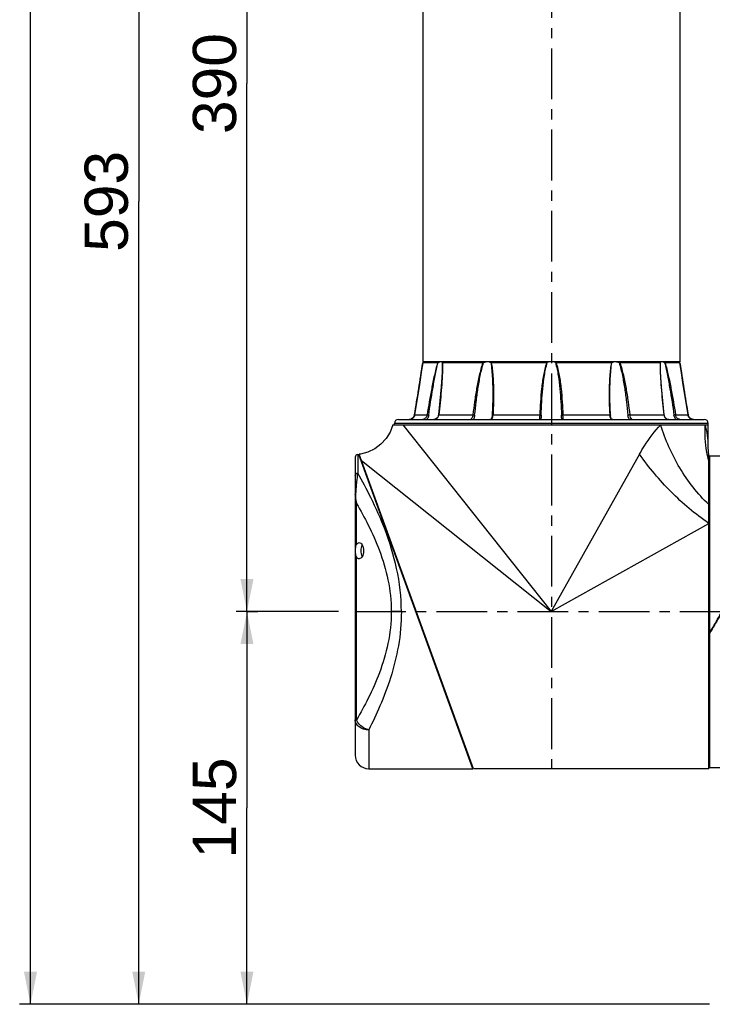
# Model space of a CAD drawing. Header units: millimetres. Extents: x 12 to 2508, y 25 to 1770.
# Tile 3 of 52: x 1258 to 1514, y 347 to 711. Entities that reach past the tile are written whole.
import ezdxf

# ---------------------------------------------------------------- set-up
doc = ezdxf.new("R2010")
doc.units = ezdxf.units.MM
doc.linetypes.add('CENTER', pattern=[0.6, 0.375, -0.075, 0.075, -0.075])
for name, color, linetype in [('ARM1_ABL4', 7, 'Continuous'), ('ARM1_PIPE_PBL5', 7, 'Continuous'), ('COVER_M_PBL14', 7, 'Continuous'), ('COVER_M_PBL25', 7, 'Continuous'), ('FLANGE_ARM1_PBL31', 7, 'Continuous'), ('FLANGE_E_PBL3', 7, 'Continuous'), ('HOLDER_M_PBL28', 7, 'Continuous'), ('MODULE_M_ABL1', 7, 'Continuous'), ('MODULE_M_ABL13', 7, 'Continuous'), ('new_view_6_VBL0', 7, 'Continuous'), ('RING_M_PBL29', 7, 'Continuous')]:
    doc.layers.add(name, color=color, linetype=linetype)
doc.styles.get("Standard").update_dxf_attribs({"font": 'arial.ttf'})
doc.dimstyles.new('DIMSTYLE_4', dxfattribs={"dimtxt": 16, "dimasz": 12, "dimexe": 1, "dimexo": 0.5, "dimgap": 1, "dimtad": 1, "dimdsep": 46, "dimtxsty": 'Standard', "dimblk": '_FILLED', "dimblk1": '_FILLED', "dimblk2": '_FILLED', "dimcen": 0.09, "dimclrt": 134, "dimazin": 2, "dimtp": 0.5, "dimtm": 0.5, "dimtfac": 1, "dimtofl": 0, "dimtmove": 0, "dimatfit": 3, "dimldrblk": '_FILLED', "dimfxl": 1, "dimtolj": 1, "dimarcsym": 0})
doc.dimstyles.new('DIMSTYLE_5', dxfattribs={"dimtxt": 16, "dimasz": 12, "dimexe": 1, "dimexo": 0.5, "dimgap": 1, "dimtad": 1, "dimdsep": 46, "dimtxsty": 'Standard', "dimblk": '_FILLED', "dimblk1": '_FILLED', "dimblk2": '_FILLED', "dimcen": 0.09, "dimclrt": 134, "dimazin": 2, "dimtp": 0.8, "dimtm": 0.8, "dimtfac": 1, "dimtofl": 0, "dimtmove": 0, "dimatfit": 3, "dimldrblk": '_FILLED', "dimfxl": 1, "dimtolj": 1, "dimarcsym": 0})
doc.dimstyles.new('DIMSTYLE_6', dxfattribs={"dimtxt": 16, "dimasz": 12, "dimexe": 1, "dimexo": 0.5, "dimgap": 1, "dimtad": 1, "dimdec": 0, "dimdsep": 46, "dimtxsty": 'Standard', "dimblk": '_FILLED', "dimblk1": '_FILLED', "dimblk2": '_FILLED', "dimcen": 0.09, "dimclrt": 134, "dimazin": 2, "dimtp": 1.2, "dimtm": 1.2, "dimtfac": 1, "dimtdec": 0, "dimtofl": 0, "dimtmove": 0, "dimatfit": 3, "dimldrblk": '_FILLED', "dimfxl": 1, "dimtolj": 1, "dimarcsym": 0})

# ---------------------------------------------------------------- blocks, each defined once
blk = doc.blocks.new('_FILLED')
at = {"color": 0, "linetype": 'ByBlock'}
blk.add_solid([(0, 0), (-1, 0.2), (-1, -0.2)], dxfattribs=at)
blk = doc.blocks.new('*D11')
at = {"color": 134, "transparency": 16777216}
for p, q in [((1982.52, 787.6), (1986.52, 787.6)), ((1982.52, 787.6), (1982.52, 715.1)), ((1982.52, 642.6), (1982.52, 715.1)), ((2153.52, 642.6), (1978.52, 642.6))]:
    blk.add_line(p, q, dxfattribs=at)
at = {"color": 134, "transparency": 16777216, "xscale": 12, "yscale": 12, "zscale": 12}
for p, rotation in [((1982.52, 787.6), 90), ((1982.52, 642.6), 270)]:
    blk.add_blockref('_FILLED', p, dxfattribs=dict(at, rotation=rotation))
at = {"color": 134, "transparency": 16777216, "insert": (1962.52, 715.1), "char_height": 16, "width": 36.8, "attachment_point": 2, "rotation": 90, "line_spacing_factor": 0.9}
blk.add_mtext('145', dxfattribs=at)
blk = doc.blocks.new('*D12')
at = {"color": 134, "transparency": 16777216}
for p, q in [((1978.52, 1177.6), (2016.53, 1177.6)), ((1982.52, 1177.6), (1982.52, 982.6)), ((1982.52, 787.6), (1982.52, 982.6)), ((2016.34, 787.6), (1978.52, 787.6))]:
    blk.add_line(p, q, dxfattribs=at)
at = {"color": 134, "transparency": 16777216, "xscale": 12, "yscale": 12, "zscale": 12}
for p, rotation in [((1982.52, 1177.6), 90), ((1982.52, 787.6), 270)]:
    blk.add_blockref('_FILLED', p, dxfattribs=dict(at, rotation=rotation))
at = {"color": 134, "transparency": 16777216, "insert": (1962.52, 982.6), "char_height": 16, "width": 36.8, "attachment_point": 2, "rotation": 90, "line_spacing_factor": 0.9}
blk.add_mtext('390', dxfattribs=at)
blk = doc.blocks.new('COVER_M_PBL25', base_point=(2044.27, 787.6))
at = {"layer": 'COVER_M_PBL25', "color": 7}
for p, q in [((2022.52, 844.6), (2022.52, 734.6)), ((2023.52, 845.6), (2023.92, 845.6)), ((2066.02, 729.59), (2023.92, 845.6)), ((2024.68, 843.5), (2024.78, 843.5)), ((2065.26, 731.7), (2065.45, 731.7)), ((2027.52, 729.6), (2066.02, 729.6))]:
    blk.add_line(p, q, dxfattribs=at)
at = {"layer": 'COVER_M_PBL25', "color": 2}
for p, q in [((2023.52, 845.6), (2023.52, 838.75)), ((2023.02, 812.4), (2023.02, 827.51)), ((2023.02, 747.68), (2023.02, 807.79)), ((2039.59, 787.6), (2035.85, 787.6)), ((2023.02, 747.68), (2022.52, 747.68)), ((2027.52, 743.92), (2027.52, 729.6))]:
    blk.add_line(p, q, dxfattribs=at)
at = {"layer": 'COVER_M_PBL25', "color": 7}
for centre, radius, start, end in [((2023.52, 844.6), 1, 90, 180), ((2027.52, 734.6), 5, 180, 270)]:
    blk.add_arc(centre, radius, start, end, dxfattribs=at)
at = {"layer": 'COVER_M_PBL25', "color": 2}
for points, knots in [([(2022.52, 837.87), (2022.52, 838.1), (2022.76, 838.59), (2023.27, 838.75), (2023.52, 838.75)], [0, 0, 0, 0, 0.477796, 1, 1, 1, 1]), ([(2022.79, 831.22), (2022.84, 832), (2022.97, 833.45), (2023.19, 835.96), (2023.39, 837.69), (2023.52, 838.75)], [0, 0, 0, 0, 0.309973, 0.577168, 1, 1, 1, 1]), ([(2039.59, 787.6), (2039.59, 792.93), (2038.4, 803.27), (2034.03, 817.3), (2028.83, 828.93), (2025.19, 835.78), (2023.52, 838.75)], [0, 0, 0, 0, 0.295426, 0.570897, 0.811143, 1, 1, 1, 1]), ([(2022.52, 830.87), (2022.52, 830.9), (2022.55, 831.05), (2022.69, 831.16), (2022.79, 831.22)], [0, 0, 0, 0, 0.212535, 1, 1, 1, 1]), ([(2022.52, 830.87), (2022.52, 830.59), (2022.57, 829.46), (2022.79, 828.34), (2023.02, 827.51)], [0, 0, 0, 0, 0.242082, 1, 1, 1, 1]), ([(2023.02, 827.51), (2022.96, 827.82), (2022.78, 829.05), (2022.73, 830.3), (2022.79, 831.22)], [0, 0, 0, 0, 0.25505, 1, 1, 1, 1]), ([(2023.02, 827.51), (2024.54, 824.92), (2027.65, 819.28), (2031.8, 809.96), (2035.02, 799.26), (2035.85, 791.54), (2035.85, 787.6)], [0, 0, 0, 0, 0.212602, 0.455336, 0.720849, 1, 1, 1, 1]), ([(2035.85, 787.6), (2035.85, 783.65), (2035.02, 775.93), (2031.8, 765.24), (2027.65, 755.92), (2024.54, 750.27), (2023.02, 747.68)], [0, 0, 0, 0, 0.279153, 0.544665, 0.787399, 1, 1, 1, 1]), ([(2039.59, 787.6), (2039.59, 783.37), (2038.85, 775.09), (2035.89, 763.44), (2031.97, 753.13), (2028.99, 746.83), (2027.52, 743.92)], [0, 0, 0, 0, 0.277281, 0.542462, 0.786172, 1, 1, 1, 1]), ([(2027.52, 743.92), (2026.87, 743.92), (2025.61, 744.1), (2023.97, 744.9), (2022.81, 746.13), (2022.52, 747.19), (2022.52, 747.68)], [0, 0, 0, 0, 0.281714, 0.545921, 0.783291, 1, 1, 1, 1]), ([(2027.52, 743.92), (2027.01, 744.04), (2025.14, 744.73), (2023.49, 746.29), (2023.02, 747.68)], [0, 0, 0, 0, 0.262922, 1, 1, 1, 1])]:
    blk.add_open_spline(points, degree=3, knots=knots, dxfattribs=at)
at = {"layer": 'COVER_M_PBL25', "color": 7}
for points, knots in [([(2023.02, 807.79), (2022.84, 808.1), (2022.67, 808.89), (2022.62, 810.1), (2022.67, 811.31), (2022.84, 812.1), (2023.02, 812.4)], [0, 0, 0, 0, 0.225535, 0.499968, 0.774416, 1, 1, 1, 1]), ([(2023.02, 812.4), (2023.13, 812.6), (2023.39, 812.94), (2023.8, 813.1), (2023.98, 813.1)], [0, 0, 0, 0, 0.559951, 1, 1, 1, 1]), ([(2023.98, 813.1), (2024.43, 813.1), (2025.12, 812.39), (2025.51, 811.27), (2025.65, 810.1), (2025.51, 808.92), (2025.12, 807.81), (2024.43, 807.1), (2023.98, 807.1)], [0, 0, 0, 0, 0.188123, 0.331935, 0.500108, 0.668205, 0.811924, 1, 1, 1, 1]), ([(2025.13, 808.01), (2024.82, 808.65), (2024.61, 810.09), (2024.82, 811.54), (2025.12, 812.17)], [0, 0, 0, 0, 0.499692, 1, 1, 1, 1]), ([(2023.98, 807.1), (2023.8, 807.1), (2023.39, 807.25), (2023.13, 807.59), (2023.02, 807.79)], [0, 0, 0, 0, 0.440049, 1, 1, 1, 1])]:
    blk.add_open_spline(points, degree=3, knots=knots, dxfattribs=at)
blk = doc.blocks.new('HOLDER_M_PBL28', base_point=(2088.6, 793.1))
at = {"layer": 'HOLDER_M_PBL28', "color": 7}
for p, q in [((2036.47, 856.6), (2153.02, 856.6)), ((2153.02, 849.86), (2153.02, 856.6)), ((2066.22, 729.6), (2023.97, 845.72)), ((2153.22, 729.6), (2153.22, 845.57)), ((2153.22, 729.6), (2066.22, 729.6))]:
    blk.add_line(p, q, dxfattribs=at)
at = {"layer": 'HOLDER_M_PBL28', "color": 2}
for p, q in [((2040.2, 856.6), (2095.02, 787.6)), ((2127.63, 845.8), (2095.02, 787.6)), ((2024.83, 843.36), (2095.02, 787.6)), ((2095.02, 787.6), (2153.22, 820.21))]:
    blk.add_line(p, q, dxfattribs=at)
at = {"layer": 'HOLDER_M_PBL28', "color": 7}
for points in [[(2036.47, 856.6), (2035.44, 853.9), (2033.95, 851.5), (2032.03, 849.43), (2029.76, 847.75), (2027.22, 846.53), (2024.49, 845.8), (2023.97, 845.72)], [(2153.22, 845.57), (2153.13, 846.6), (2153.04, 848.41), (2153.02, 849.86)]]:
    blk.add_lwpolyline(points, dxfattribs=at)
at = {"layer": 'HOLDER_M_PBL28', "color": 2}
for points, knots in [([(2127.63, 845.8), (2128.2, 846.81), (2130.48, 850.64), (2133.18, 854.25), (2135.48, 856.6)], [0, 0, 0, 0, 0.261659, 1, 1, 1, 1]), ([(2153.22, 827.11), (2149.08, 831.11), (2141.88, 840.34), (2137.11, 851.03), (2135.48, 856.6)], [0, 0, 0, 0, 0.498052, 1, 1, 1, 1]), ([(2153.22, 843.29), (2152.93, 844.37), (2151.94, 848.73), (2151.69, 853.25), (2151.92, 856.6)], [0, 0, 0, 0, 0.248873, 1, 1, 1, 1]), ([(2153.02, 849.86), (2153.03, 849.49), (2152.93, 851.18), (2152.85, 851.83), (2152.69, 853.22), (2152.42, 854.74), (2152.11, 856), (2151.92, 856.6)], [0, 0, 0, 0, 0.162101, 0.29688, 0.439041, 0.724926, 1, 1, 1, 1]), ([(2153.22, 820.21), (2148.22, 823.63), (2138.92, 831.49), (2131.05, 840.8), (2127.63, 845.8)], [0, 0, 0, 0, 0.499996, 1, 1, 1, 1])]:
    blk.add_open_spline(points, degree=3, knots=knots, dxfattribs=at)
blk = doc.blocks.new('*D14')
at = {"color": 134, "transparency": 16777216}
for p, q in [((2308.32, 1682.6), (1898.52, 1682.6)), ((1902.52, 1682.6), (1902.52, 1162.6)), ((1902.52, 642.6), (1902.52, 1162.6)), ((2153.52, 642.6), (1898.52, 642.6))]:
    blk.add_line(p, q, dxfattribs=at)
at = {"color": 134, "transparency": 16777216, "xscale": 12, "yscale": 12, "zscale": 12}
for p, rotation in [((1902.52, 1682.6), 90), ((1902.52, 642.6), 270)]:
    blk.add_blockref('_FILLED', p, dxfattribs=dict(at, rotation=rotation))
at = {"color": 134, "transparency": 16777216, "insert": (1882.52, 1162.6), "char_height": 16, "width": 49.0667, "attachment_point": 2, "rotation": 90, "line_spacing_factor": 0.9}
blk.add_mtext('1040', dxfattribs=at)
blk = doc.blocks.new('ARM1_PIPE_PBL5', base_point=(2125.267, 1338.169))
at = {"layer": 'ARM1_PIPE_PBL5', "color": 7}
for p, q in [((2047.517, 1085.396), (2047.517, 879.796)), ((2142.517, 1085.396), (2142.517, 879.796)), ((2142.517, 879.796), (2047.517, 879.796))]:
    blk.add_line(p, q, dxfattribs=at)
blk = doc.blocks.new('FLANGE_ARM1_PBL31', base_point=(2095.02, 867.72))
at = {"layer": 'FLANGE_ARM1_PBL31', "color": 7}
for p, q in [((2047.5, 879.5), (2047.5, 879.5)), ((2052.98, 879.5), (2047.5, 879.5)), ((2047.56, 879.55), (2047.67, 879.66)), ((2047.67, 879.66), (2047.82, 879.8)), ((2069.72, 879.5), (2054.76, 879.5)), ((2093.24, 879.5), (2072.8, 879.5)), ((2117.23, 879.5), (2096.8, 879.5)), ((2135.28, 879.5), (2120.32, 879.5)), ((2135.33, 878.04), (2135.33, 878.05)), ((2142.53, 879.5), (2137.06, 879.5)), ((2142.21, 879.8), (2142.36, 879.66)), ((2142.36, 879.66), (2142.48, 879.55)), ((2142.53, 879.5), (2142.53, 879.5)), ((2145.56, 860.27), (2143.78, 871.42)), ((2073.37, 867.82), (2073.37, 867.82)), ((2116.67, 867.82), (2116.67, 867.82)), ((2038.52, 858.6), (2151.52, 858.6)), ((2042.48, 858.6), (2042.5, 858.6)), ((2044.39, 859.94), (2044.13, 859.43)), ((2044.47, 860.27), (2044.39, 859.94)), ((2091.17, 858.61), (2091.17, 858.61)), ((2098.87, 858.6), (2098.87, 858.61)), ((2145.9, 859.44), (2145.64, 859.95)), ((2145.91, 859.43), (2145.9, 859.44)), ((2037.02, 856.6), (2037.02, 857.1)), ((2040.2, 856.6), (2153.02, 856.6)), ((2153.02, 856.6), (2153.02, 857.1))]:
    blk.add_line(p, q, dxfattribs=at)
at = {"layer": 'FLANGE_ARM1_PBL31', "color": 2}
for p, q in [((2054.67, 879.55), (2054.7, 878.04)), ((2135.33, 878.05), (2135.36, 879.55)), ((2044.48, 860.27), (2044.47, 860.27)), ((2044.48, 860.27), (2049.1, 860.27)), ((2053.39, 860.27), (2066.03, 860.27)), ((2073.46, 860.27), (2090.73, 860.27)), ((2099.3, 860.27), (2116.58, 860.27)), ((2124, 860.27), (2136.64, 860.27)), ((2140.93, 860.27), (2145.56, 860.27)), ((2145.56, 860.27), (2145.56, 860.27)), ((2153.02, 857.1), (2037.02, 857.1))]:
    blk.add_line(p, q, dxfattribs=at)
at = {"layer": 'FLANGE_ARM1_PBL31', "color": 7}
for points in [[(2047.5, 879.5), (2047.08, 876.73), (2046.26, 871.45), (2044.47, 860.27)], [(2054.7, 878.04), (2054.66, 875.99), (2054.36, 870.68), (2053.3, 860.25)], [(2136.74, 860.25), (2135.68, 870.67), (2135.37, 875.98), (2135.33, 878.05)], [(2143.78, 871.41), (2142.96, 876.7), (2142.53, 879.5)], [(2073.37, 867.82), (2073.36, 866.26), (2073.29, 863.19), (2073.17, 860.21)], [(2116.87, 860.21), (2116.74, 863.17), (2116.68, 866.25), (2116.67, 867.82)], [(2044.47, 860.27), (2044.4, 859.96), (2044.13, 859.44), (2043.74, 859.03), (2043.28, 858.76), (2042.78, 858.62), (2042.5, 858.6)], [(2053.3, 860.25), (2053.25, 859.96), (2053.05, 859.44), (2052.74, 859.03), (2052.33, 858.75), (2051.85, 858.62), (2051.55, 858.6)], [(2073.17, 860.21), (2073.14, 859.88), (2073.06, 859.35), (2072.92, 858.98), (2072.74, 858.73), (2072.45, 858.61), (2072.27, 858.6)], [(2117.76, 858.6), (2117.6, 858.61), (2117.31, 858.72), (2117.12, 858.97), (2116.98, 859.33), (2116.89, 859.86), (2116.87, 860.21)], [(2138.49, 858.6), (2138.2, 858.61), (2137.72, 858.74), (2137.31, 859.01), (2136.99, 859.42), (2136.79, 859.94), (2136.74, 860.25)], [(2147.54, 858.6), (2147.27, 858.62), (2146.77, 858.75), (2146.31, 859.01), (2145.91, 859.42), (2145.64, 859.94), (2145.56, 860.27)]]:
    blk.add_lwpolyline(points, dxfattribs=at)
at = {"layer": 'FLANGE_ARM1_PBL31', "color": 2}
for centre, radius, start, end in [((150.64, 1168.19), 1918.7, 350.76492, 351.34623), ((2006.87, 878.06), 47.91, 359.9822, 0.1009), ((2183.16, 878.06), 47.91, 179.8995, 180.0177), ((4039.39, 1168.19), 1918.7, 188.65377, 189.23508), ((2051.69, 860.34), 1.72, 290.2835, 293.4277), ((2050.76, 860.58), 2.65, 352.2972, 353.1995), ((2139.28, 860.58), 2.65, 186.8005, 187.7047)]:
    blk.add_arc(centre, radius, start, end, dxfattribs=at)
at = {"layer": 'FLANGE_ARM1_PBL31', "color": 7}
for centre, radius, start, end in [((2095.01, 875.67), 4.17, 98.1625, 111.3003), ((2095.02, 875.67), 4.17, 68.6997, 81.8375), ((2038.52, 857.1), 1.5, 90, 180), ((2151.52, 857.1), 1.5, 0, 90)]:
    blk.add_arc(centre, radius, start, end, dxfattribs=at)
for points, knots in [([(2047.56, 879.55), (2047.54, 879.54), (2047.53, 879.52), (2047.5, 879.51), (2047.5, 879.5)], [0, 0, 0, 0, 0.698139, 1, 1, 1, 1]), ([(2052.98, 879.5), (2052.99, 879.5), (2053.05, 879.51), (2053.11, 879.53), (2053.16, 879.55)], [0, 0, 0, 0, 0.196351, 1, 1, 1, 1]), ([(2053.85, 879.8), (2053.79, 879.78), (2053.56, 879.72), (2053.33, 879.63), (2053.16, 879.55)], [0, 0, 0, 0, 0.225245, 1, 1, 1, 1]), ([(2054.67, 879.55), (2054.65, 879.63), (2054.57, 879.73), (2054.47, 879.79), (2054.44, 879.8)], [0, 0, 0, 0, 0.733827, 1, 1, 1, 1]), ([(2054.67, 879.55), (2054.68, 879.53), (2054.71, 879.5), (2054.75, 879.5), (2054.76, 879.5)], [0, 0, 0, 0, 0.686157, 1, 1, 1, 1]), ([(2070.9, 879.8), (2070.83, 879.78), (2070.51, 879.73), (2070.2, 879.64), (2069.97, 879.55)], [0, 0, 0, 0, 0.243825, 1, 1, 1, 1]), ([(2072.6, 879.55), (2072.55, 879.58), (2072.34, 879.69), (2072.11, 879.76), (2071.93, 879.8)], [0, 0, 0, 0, 0.234267, 1, 1, 1, 1]), ([(2072.6, 879.55), (2072.64, 879.53), (2072.71, 879.5), (2072.78, 879.5), (2072.8, 879.5)], [0, 0, 0, 0, 0.718688, 1, 1, 1, 1]), ([(2117.23, 879.5), (2117.25, 879.5), (2117.32, 879.5), (2117.39, 879.53), (2117.43, 879.55)], [0, 0, 0, 0, 0.281313, 1, 1, 1, 1]), ([(2118.1, 879.8), (2118.04, 879.79), (2117.81, 879.73), (2117.58, 879.64), (2117.43, 879.55)], [0, 0, 0, 0, 0.267606, 1, 1, 1, 1]), ([(2120.06, 879.55), (2119.83, 879.64), (2119.52, 879.73), (2119.21, 879.78), (2119.13, 879.8)], [0, 0, 0, 0, 0.756175, 1, 1, 1, 1]), ([(2135.28, 879.5), (2135.29, 879.5), (2135.32, 879.5), (2135.35, 879.53), (2135.36, 879.55)], [0, 0, 0, 0, 0.313845, 1, 1, 1, 1]), ([(2135.59, 879.8), (2135.56, 879.79), (2135.46, 879.73), (2135.39, 879.63), (2135.36, 879.55)], [0, 0, 0, 0, 0.266172, 1, 1, 1, 1]), ([(2136.88, 879.55), (2136.82, 879.58), (2136.59, 879.68), (2136.36, 879.76), (2136.19, 879.8)], [0, 0, 0, 0, 0.273436, 1, 1, 1, 1]), ([(2136.88, 879.55), (2136.9, 879.55), (2136.95, 879.52), (2137.01, 879.5), (2137.06, 879.5)], [0, 0, 0, 0, 0.296314, 1, 1, 1, 1]), ([(2142.53, 879.5), (2142.53, 879.51), (2142.51, 879.52), (2142.49, 879.54), (2142.48, 879.55)], [0, 0, 0, 0, 0.301878, 1, 1, 1, 1])]:
    blk.add_open_spline(points, degree=3, knots=knots, dxfattribs=at)
at = {"layer": 'FLANGE_ARM1_PBL31', "color": 2}
for points, knots in [([(2052.98, 879.5), (2052.5, 877.95), (2051.75, 874.77), (2050.45, 868.36), (2049.62, 863.51), (2049.1, 860.27)], [0, 0, 0, 0, 0.248429, 0.498839, 1, 1, 1, 1]), ([(2049.7, 860.19), (2050.16, 863.44), (2050.89, 868.32), (2052.06, 874.77), (2052.72, 877.98), (2053.16, 879.55)], [0, 0, 0, 0, 0.500911, 0.751215, 1, 1, 1, 1]), ([(2054.78, 878.04), (2054.78, 876.58), (2054.66, 873.63), (2054.23, 867.7), (2053.75, 863.24), (2053.39, 860.27)], [0, 0, 0, 0, 0.246493, 0.496325, 1, 1, 1, 1]), ([(2069.72, 879.5), (2069.43, 878.73), (2068.95, 877.16), (2068.16, 873.98), (2067.38, 869.97), (2066.62, 865.13), (2066.22, 861.89), (2066.03, 860.27)], [0, 0, 0, 0, 0.125372, 0.25071, 0.500991, 0.750755, 1, 1, 1, 1]), ([(2066.68, 860.19), (2066.85, 861.82), (2067.21, 865.07), (2067.88, 869.94), (2068.57, 873.98), (2069.27, 877.19), (2069.71, 878.78), (2069.97, 879.55)], [0, 0, 0, 0, 0.249384, 0.499181, 0.749364, 0.874694, 1, 1, 1, 1]), ([(2072.6, 879.55), (2072.8, 878.6), (2073.04, 876.66), (2073.31, 872.74), (2073.37, 869.79), (2073.37, 867.82)], [0, 0, 0, 0, 0.248007, 0.497941, 1, 1, 1, 1]), ([(2072.8, 879.5), (2072.97, 878.73), (2073.22, 877.15), (2073.52, 873.97), (2073.67, 869.95), (2073.65, 865.12), (2073.54, 861.89), (2073.46, 860.27)], [0, 0, 0, 0, 0.123156, 0.247389, 0.497298, 0.748301, 1, 1, 1, 1]), ([(2093.24, 879.5), (2092.97, 878.73), (2092.55, 877.16), (2091.92, 873.98), (2091.38, 869.96), (2090.96, 865.12), (2090.79, 861.89), (2090.73, 860.27)], [0, 0, 0, 0, 0.125137, 0.250229, 0.500265, 0.750189, 1, 1, 1, 1]), ([(2091.26, 860.19), (2091.31, 861.82), (2091.46, 865.07), (2091.84, 869.93), (2092.32, 873.98), (2092.88, 877.19), (2093.26, 878.78), (2093.5, 879.55)], [0, 0, 0, 0, 0.249839, 0.499769, 0.74976, 0.874889, 1, 1, 1, 1]), ([(2096.53, 879.55), (2096.78, 878.78), (2097.16, 877.19), (2097.71, 873.98), (2098.2, 869.93), (2098.57, 865.07), (2098.72, 861.82), (2098.77, 860.19)], [0, 0, 0, 0, 0.125111, 0.250241, 0.500231, 0.750161, 1, 1, 1, 1]), ([(2096.8, 879.5), (2097.06, 878.73), (2097.48, 877.16), (2098.11, 873.98), (2098.65, 869.96), (2099.08, 865.12), (2099.24, 861.89), (2099.3, 860.27)], [0, 0, 0, 0, 0.125137, 0.250229, 0.500265, 0.750189, 1, 1, 1, 1]), ([(2117.23, 879.5), (2117.06, 878.73), (2116.82, 877.15), (2116.52, 873.97), (2116.37, 869.95), (2116.38, 865.12), (2116.5, 861.89), (2116.58, 860.27)], [0, 0, 0, 0, 0.123156, 0.247389, 0.497298, 0.748301, 1, 1, 1, 1]), ([(2116.67, 867.82), (2116.67, 869.79), (2116.72, 872.74), (2117, 876.66), (2117.24, 878.6), (2117.43, 879.55)], [0, 0, 0, 0, 0.502059, 0.751992, 1, 1, 1, 1]), ([(2120.06, 879.55), (2120.33, 878.78), (2120.76, 877.19), (2121.46, 873.98), (2122.16, 869.94), (2122.83, 865.07), (2123.19, 861.82), (2123.35, 860.19)], [0, 0, 0, 0, 0.125306, 0.250636, 0.500819, 0.750616, 1, 1, 1, 1]), ([(2120.32, 879.5), (2120.61, 878.73), (2121.09, 877.16), (2121.88, 873.98), (2122.66, 869.97), (2123.41, 865.13), (2123.82, 861.89), (2124, 860.27)], [0, 0, 0, 0, 0.125372, 0.25071, 0.500991, 0.750755, 1, 1, 1, 1]), ([(2135.25, 878.04), (2135.25, 876.58), (2135.37, 873.63), (2135.8, 867.7), (2136.28, 863.24), (2136.64, 860.27)], [0, 0, 0, 0, 0.246493, 0.496325, 1, 1, 1, 1]), ([(2136.88, 879.55), (2137.31, 877.98), (2137.98, 874.77), (2139.14, 868.32), (2139.88, 863.44), (2140.34, 860.19)], [0, 0, 0, 0, 0.248785, 0.499089, 1, 1, 1, 1]), ([(2137.06, 879.5), (2137.53, 877.95), (2138.28, 874.77), (2139.59, 868.36), (2140.42, 863.51), (2140.93, 860.27)], [0, 0, 0, 0, 0.248429, 0.498839, 1, 1, 1, 1]), ([(2042.5, 858.6), (2042.95, 858.6), (2043.91, 858.92), (2044.4, 859.81), (2044.48, 860.27)], [0, 0, 0, 0, 0.49337, 1, 1, 1, 1]), ([(2049.1, 860.27), (2049.07, 860.04), (2048.87, 859.48), (2048.31, 858.84), (2047.74, 858.6), (2047.48, 858.6)], [0, 0, 0, 0, 0.288276, 0.693694, 1, 1, 1, 1]), ([(2049.7, 860.19), (2049.68, 860.03), (2049.55, 859.44), (2049.22, 858.89), (2048.9, 858.58)], [0, 0, 0, 0, 0.256927, 1, 1, 1, 1]), ([(2049.1, 860.27), (2049.14, 860.27), (2049.34, 860.25), (2049.54, 860.22), (2049.7, 860.19)], [0, 0, 0, 0, 0.171226, 1, 1, 1, 1]), ([(2052.38, 858.75), (2052.65, 858.87), (2053.16, 859.3), (2053.34, 859.92), (2053.38, 860.23)], [0, 0, 0, 0, 0.490112, 1, 1, 1, 1]), ([(2053.39, 860.27), (2053.37, 860.27), (2053.34, 860.27), (2053.3, 860.26), (2053.3, 860.25)], [0, 0, 0, 0, 0.706367, 1, 1, 1, 1]), ([(2066.03, 860.27), (2066.01, 860.04), (2065.9, 859.61), (2065.68, 859.15), (2065.48, 858.86), (2065.37, 858.72), (2065.29, 858.64), (2065.24, 858.6), (2065.22, 858.6)], [0, 0, 0, 0, 0.366185, 0.686172, 0.813756, 0.910545, 0.972498, 1, 1, 1, 1]), ([(2066.03, 860.27), (2066.2, 860.27), (2066.42, 860.24), (2066.64, 860.2), (2066.68, 860.19)], [0, 0, 0, 0, 0.780524, 1, 1, 1, 1]), ([(2066.68, 860.19), (2066.67, 860.04), (2066.58, 859.48), (2066.38, 858.93), (2066.17, 858.58)], [0, 0, 0, 0, 0.271527, 1, 1, 1, 1]), ([(2072.51, 858.61), (2072.67, 858.64), (2072.97, 858.75), (2073.28, 859.16), (2073.42, 859.68), (2073.45, 860.07), (2073.46, 860.27)], [0, 0, 0, 0, 0.225201, 0.448079, 0.705623, 1, 1, 1, 1]), ([(2073.46, 860.27), (2073.39, 860.27), (2073.31, 860.26), (2073.17, 860.24), (2073.17, 860.21)], [0, 0, 0, 0, 0.704858, 1, 1, 1, 1]), ([(2090.73, 860.27), (2090.72, 860.04), (2090.69, 859.64), (2090.63, 859.16), (2090.65, 858.86), (2090.7, 858.7), (2090.81, 858.61), (2090.9, 858.6), (2090.95, 858.6)], [0, 0, 0, 0, 0.366493, 0.662858, 0.771917, 0.85448, 0.923552, 1, 1, 1, 1]), ([(2090.73, 860.27), (2090.84, 860.27), (2091.02, 860.25), (2091.21, 860.23), (2091.26, 860.19)], [0, 0, 0, 0, 0.630132, 1, 1, 1, 1]), ([(2091.26, 860.19), (2091.25, 859.9), (2091.22, 859.37), (2091.17, 858.84), (2091.17, 858.61)], [0, 0, 0, 0, 0.548263, 1, 1, 1, 1]), ([(2099.3, 860.27), (2099.19, 860.27), (2099.02, 860.25), (2098.83, 860.23), (2098.77, 860.19)], [0, 0, 0, 0, 0.630142, 1, 1, 1, 1]), ([(2098.87, 858.61), (2098.87, 858.84), (2098.82, 859.37), (2098.79, 859.9), (2098.77, 860.19)], [0, 0, 0, 0, 0.451499, 1, 1, 1, 1]), ([(2099.09, 858.6), (2099.13, 858.6), (2099.23, 858.61), (2099.34, 858.7), (2099.39, 858.86), (2099.4, 859.16), (2099.35, 859.64), (2099.31, 860.04), (2099.3, 860.27)], [0, 0, 0, 0, 0.076448, 0.14552, 0.228088, 0.337151, 0.633525, 1, 1, 1, 1]), ([(2116.58, 860.27), (2116.65, 860.27), (2116.72, 860.26), (2116.86, 860.24), (2116.87, 860.21)], [0, 0, 0, 0, 0.704835, 1, 1, 1, 1]), ([(2116.58, 860.27), (2116.59, 860.04), (2116.62, 859.63), (2116.79, 859.05), (2117.21, 858.65), (2117.58, 858.6), (2117.76, 858.6)], [0, 0, 0, 0, 0.293073, 0.543792, 0.762815, 1, 1, 1, 1]), ([(2124, 860.27), (2123.83, 860.27), (2123.61, 860.24), (2123.4, 860.2), (2123.35, 860.19)], [0, 0, 0, 0, 0.78053, 1, 1, 1, 1]), ([(2123.86, 858.59), (2123.8, 858.7), (2123.54, 859.2), (2123.4, 859.76), (2123.35, 860.19)], [0, 0, 0, 0, 0.222114, 1, 1, 1, 1]), ([(2124.72, 858.66), (2124.55, 858.83), (2124.23, 859.34), (2124.04, 859.92), (2124, 860.27)], [0, 0, 0, 0, 0.397429, 1, 1, 1, 1]), ([(2124.81, 858.6), (2124.81, 858.6), (2124.77, 858.61), (2124.74, 858.64), (2124.72, 858.66)], [0, 0, 0, 0, 0.121189, 1, 1, 1, 1]), ([(2136.64, 860.27), (2136.67, 860.27), (2136.69, 860.27), (2136.74, 860.26), (2136.74, 860.25)], [0, 0, 0, 0, 0.706396, 1, 1, 1, 1]), ([(2136.65, 860.23), (2136.71, 859.79), (2136.99, 859.11), (2137.79, 858.65), (2138.25, 858.6), (2138.48, 858.6)], [0, 0, 0, 0, 0.49358, 0.740567, 1, 1, 1, 1]), ([(2140.93, 860.27), (2140.9, 860.27), (2140.7, 860.25), (2140.5, 860.22), (2140.34, 860.19)], [0, 0, 0, 0, 0.17123, 1, 1, 1, 1]), ([(2141.12, 858.59), (2140.91, 858.8), (2140.55, 859.3), (2140.39, 859.89), (2140.34, 860.19)], [0, 0, 0, 0, 0.491301, 1, 1, 1, 1]), ([(2142.55, 858.6), (2142.39, 858.6), (2141.6, 858.81), (2141.04, 859.63), (2140.93, 860.27)], [0, 0, 0, 0, 0.19553, 1, 1, 1, 1]), ([(2145.56, 860.27), (2145.63, 859.81), (2146.13, 858.92), (2147.08, 858.6), (2147.54, 858.6)], [0, 0, 0, 0, 0.506657, 1, 1, 1, 1])]:
    blk.add_open_spline(points, degree=3, knots=knots, dxfattribs=at)
for points in [[(2054.76, 879.5), (2054.78, 879.05), (2054.78, 878.6), (2054.78, 878.14)], [(2135.28, 879.5), (2135.26, 879.05), (2135.25, 878.59), (2135.25, 878.14)], [(2051.55, 858.6), (2051.69, 858.6), (2051.83, 858.61), (2051.96, 858.63)], [(2051.96, 858.63), (2052.07, 858.65), (2052.18, 858.68), (2052.29, 858.72)], [(2072.27, 858.6), (2072.35, 858.6), (2072.43, 858.6), (2072.51, 858.61)]]:
    blk.add_open_spline(points, degree=3, dxfattribs=at)
at = {"layer": 'FLANGE_ARM1_PBL31', "color": 7}
for points in [[(2069.72, 879.5), (2069.8, 879.5), (2069.89, 879.52), (2069.97, 879.55)], [(2093.24, 879.5), (2093.33, 879.5), (2093.42, 879.52), (2093.5, 879.55)], [(2096.53, 879.55), (2096.62, 879.52), (2096.71, 879.5), (2096.8, 879.5)], [(2120.06, 879.55), (2120.14, 879.52), (2120.23, 879.5), (2120.32, 879.5)]]:
    blk.add_open_spline(points, degree=3, dxfattribs=at)
blk = doc.blocks.new('ARM1_ABL4', base_point=(2125.27, 1326.07))
at = {"layer": 'ARM1_PIPE_PBL5'}
blk.add_blockref('ARM1_PIPE_PBL5', (2125.27, 1338.17), dxfattribs=at)
at = {"layer": 'FLANGE_ARM1_PBL31'}
blk.add_blockref('FLANGE_ARM1_PBL31', (2095.02, 867.72), dxfattribs=at)
blk = doc.blocks.new('*D21')
at = {"color": 134, "transparency": 16777216}
for p, q in [((2025.52, 1235.6), (1938.52, 1235.6)), ((1942.52, 1235.6), (1942.52, 939.1)), ((1942.52, 642.6), (1942.52, 939.1)), ((2153.52, 642.6), (1938.52, 642.6))]:
    blk.add_line(p, q, dxfattribs=at)
at = {"color": 134, "transparency": 16777216, "xscale": 12, "yscale": 12, "zscale": 12}
for p, rotation in [((1942.52, 1235.6), 90), ((1942.52, 642.6), 270)]:
    blk.add_blockref('_FILLED', p, dxfattribs=dict(at, rotation=rotation))
at = {"color": 134, "transparency": 16777216, "insert": (1922.52, 939.1), "char_height": 16, "width": 36.8, "attachment_point": 2, "rotation": 90, "line_spacing_factor": 0.9}
blk.add_mtext('593', dxfattribs=at)
blk = doc.blocks.new('RING_M_PBL29', base_point=(2157.02, 787.6))
at = {"layer": 'RING_M_PBL29', "color": 7}
for p, q in [((2153.52, 845.1), (2160.52, 845.1)), ((2153.52, 845.1), (2153.52, 730.1)), ((2160.52, 730.1), (2160.52, 845.1)), ((2160.43, 791.69), (2160.52, 791.84)), ((2160.49, 791.66), (2160.52, 791.7)), ((2156.97, 785.54), (2157.02, 785.63)), ((2157.02, 785.57), (2156.99, 785.52)), ((2153.52, 779.58), (2153.58, 779.69)), ((2153.6, 779.68), (2153.52, 779.53)), ((2153.52, 730.1), (2160.52, 730.1))]:
    blk.add_line(p, q, dxfattribs=at)
for points in [[(2156.9, 785.57), (2158.08, 787.61), (2159.26, 789.65), (2160.43, 791.69)], [(2157.02, 785.63), (2158.18, 787.64), (2159.34, 789.65), (2160.49, 791.66)], [(2160.52, 791.64), (2159.35, 789.62), (2158.19, 787.6), (2157.02, 785.57)], [(2153.52, 779.73), (2154.65, 781.67), (2155.78, 783.62), (2156.9, 785.57)], [(2153.58, 779.69), (2154.71, 781.64), (2155.84, 783.59), (2156.97, 785.54)], [(2156.99, 785.52), (2155.86, 783.57), (2154.73, 781.62), (2153.6, 779.68)]]:
    blk.add_open_spline(points, degree=3, dxfattribs=at)
blk = doc.blocks.new('MODULE_M_ABL1', base_point=(2002.822, 910.096))
at = {"layer": 'COVER_M_PBL25'}
blk.add_blockref('COVER_M_PBL25', (2044.269, 787.596), dxfattribs=at)
at = {"layer": 'HOLDER_M_PBL28'}
blk.add_blockref('HOLDER_M_PBL28', (2088.595, 793.096), dxfattribs=at)
at = {"layer": 'MODULE_M_ABL1', "color": 134}
for base, p1, p2, angle, picture, middle in [((1982.517, 1177.596), (2016.836, 787.596), (2017.029, 1177.596), 90, '*D12', (1982.517, 982.777)), ((1982.517, 642.596), (1987.017, 787.596), (2154.017, 642.596), 270, '*D11', (1982.517, 715.217))]:
    dim = blk.add_linear_dim(base=base, p1=p1, p2=p2, angle=angle, dimstyle='DIMSTYLE_4', dxfattribs=at)
    dim.commit()
    dim.dimension.update_dxf_attribs({"geometry": picture, "text_midpoint": middle, "dimtype": 128})
blk = doc.blocks.new('FLANGE_E_PBL3', base_point=(2209.2845, 1219.5689))
at = {"layer": 'FLANGE_E_PBL3', "color": 134}
dim = blk.add_linear_dim(base=(1902.5174, 642.5964), p1=(2308.8174, 1682.5964), p2=(2154.0174, 642.5964), angle=270, dimstyle='DIMSTYLE_6', dxfattribs=at)
dim.commit()
dim.dimension.update_dxf_attribs({"geometry": '*D14', "text_midpoint": (1902.5174, 1163.0002), "dimtype": 128})
blk = doc.blocks.new('COVER_M_PBL14', base_point=(2039.017, 939.1))
at = {"layer": 'COVER_M_PBL14', "color": 134}
dim = blk.add_linear_dim(base=(1942.517, 642.596), p1=(2026.017, 1235.596), p2=(2154.017, 642.596), angle=270, dimstyle='DIMSTYLE_5', dxfattribs=at)
dim.commit()
dim.dimension.update_dxf_attribs({"geometry": '*D21', "text_midpoint": (1942.517, 939.099), "dimtype": 128})
blk = doc.blocks.new('MODULE_M_ABL13', base_point=(2039.02, 939.1))
at = {"layer": 'COVER_M_PBL14'}
blk.add_blockref('COVER_M_PBL14', (2039.02, 939.1), dxfattribs=at)
blk = doc.blocks.new('NEW_VIEW_6_VBL0', base_point=(2193.09, 1219.57))
at = {"layer": 'ARM1_ABL4'}
blk.add_blockref('ARM1_ABL4', (2125.27, 1326.07), dxfattribs=at)
at = {"layer": 'FLANGE_E_PBL3'}
blk.add_blockref('FLANGE_E_PBL3', (2209.28, 1219.57), dxfattribs=at)
at = {"layer": 'MODULE_M_ABL1'}
blk.add_blockref('MODULE_M_ABL1', (2002.82, 910.1), dxfattribs=at)
at = {"layer": 'MODULE_M_ABL13'}
blk.add_blockref('MODULE_M_ABL13', (2039.02, 939.1), dxfattribs=at)
at = {"layer": 'RING_M_PBL29'}
blk.add_blockref('RING_M_PBL29', (2157.02, 787.6), dxfattribs=at)

msp = doc.modelspace()

# ---------------------------------------------------------------- linework, layer by layer
at = {"color": 1, "linetype": 'CENTER', "ltscale": 50}
for p, q in [((1455, 940.22), (1455, 434.22)), ((1382.5, 492.22), (1648, 492.22))]:
    msp.add_line(p, q, dxfattribs=at)

# ---------------------------------------------------------------- block references
at = {"layer": 'new_view_6_VBL0'}
msp.add_blockref('NEW_VIEW_6_VBL0', (1553.07, 924.19), dxfattribs=at)

doc.saveas('drawing.dxf')
